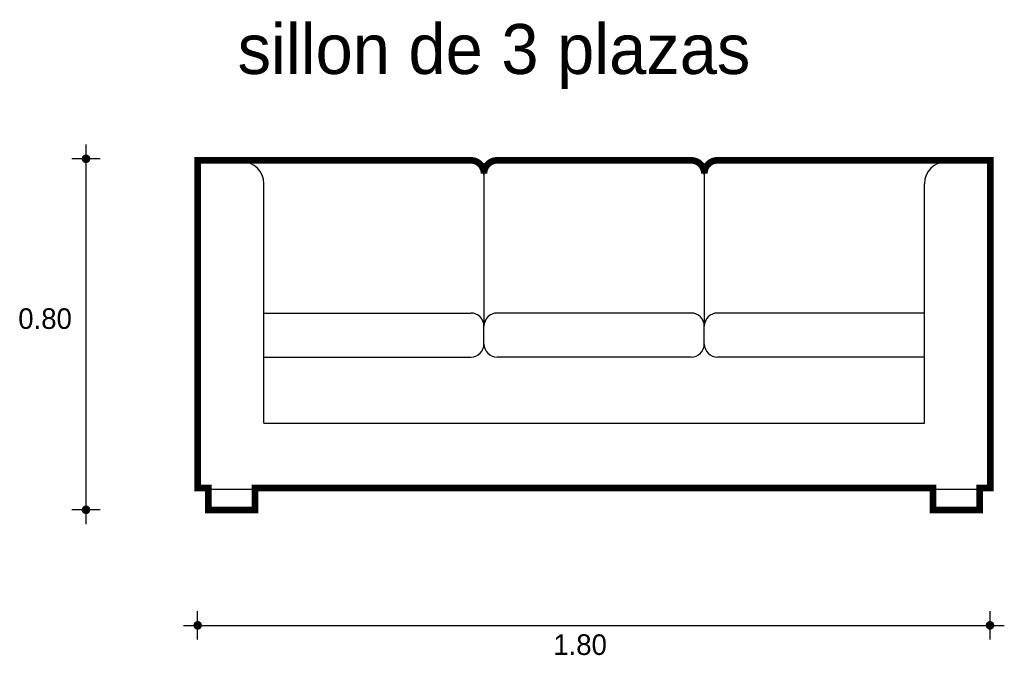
# Model space of a CAD drawing. Extents: x -2.97 to -0.73, y 2.48 to 3.93.
import ezdxf

# ---------------------------------------------------------------- set-up
doc = ezdxf.new("R2010")
doc.units = 0
doc.header["$MEASUREMENT"] = 0
for name, color, linetype in [('BORDE', 2, 'CONTINUOUS'), ('COTAS', 6, 'CONTINUOUS'), ('DIBUJO', 5, 'CONTINUOUS'), ('TEXTO', 4, 'CONTINUOUS')]:
    doc.layers.add(name, color=color, linetype=linetype)

msp = doc.modelspace()

# ---------------------------------------------------------------- linework, layer by layer
at = {"layer": 'BORDE', "const_width": 0.015}
msp.add_lwpolyline([(-0.7651, 2.8625), (-0.7893, 2.8625), (-0.7893, 2.8125), (-0.8953, 2.8125), (-0.8953, 2.8625), (-2.4349, 2.8625), (-2.4349, 2.8125), (-2.5409, 2.8125), (-2.5409, 2.8625), (-2.5651, 2.8625), (-2.5651, 3.6061), (-1.9451, 3.6061, -0.414214), (-1.9151, 3.5761, -0.414214), (-1.8851, 3.6061), (-1.4448, 3.6061, -0.414214), (-1.4148, 3.5761, -0.414214), (-1.3848, 3.6061), (-0.7651, 3.6061)], format="xyb", close=True, dxfattribs=at)
at = {"layer": 'COTAS'}
for p, q in [((-2.8189, 3.642), (-2.8189, 2.7802)), ((-2.7864, 3.6096), (-2.8514, 3.6096)), ((-2.7864, 2.8126), (-2.8514, 2.8126)), ((-2.5653, 2.5179), (-2.5653, 2.5829)), ((-0.766, 2.5179), (-0.766, 2.5829)), ((-2.5977, 2.5504), (-0.7336, 2.5504))]:
    msp.add_line(p, q, dxfattribs=at)
at = {"layer": 'COTAS', "const_width": 0.00974}
for points in [[(-2.8238, 3.6096, 1), (-2.814, 3.6096, 1)], [(-2.8238, 2.8126, 1), (-2.814, 2.8126, 1)], [(-2.5701, 2.5504, 1), (-2.5604, 2.5504, 1)], [(-0.7709, 2.5504, 1), (-0.7612, 2.5504, 1)]]:
    msp.add_lwpolyline(points, format="xyb", close=True, dxfattribs=at)
at = {"layer": 'DIBUJO'}
for p, q in [((-2.5651, 3.603), (-1.9451, 3.603)), ((-2.5651, 2.8594), (-2.5651, 3.603)), ((-1.4448, 3.603), (-1.8851, 3.603)), ((-0.7651, 3.603), (-1.3848, 3.603)), ((-0.7651, 2.8594), (-0.7651, 3.603)), ((-1.9151, 3.573), (-1.9151, 3.2294)), ((-1.4148, 3.573), (-1.4148, 3.2294)), ((-2.4151, 3.0094), (-2.4151, 3.553)), ((-0.9151, 3.0094), (-0.9151, 3.553)), ((-2.4151, 3.2594), (-1.9451, 3.2594)), ((-1.4448, 3.2594), (-1.8851, 3.2594)), ((-0.9148, 3.2594), (-1.3848, 3.2594)), ((-1.9151, 3.1894), (-1.9151, 3.2294)), ((-1.4148, 3.1894), (-1.4148, 3.2294)), ((-2.4151, 3.1594), (-1.9451, 3.1594)), ((-1.4448, 3.1594), (-1.8851, 3.1594)), ((-0.9148, 3.1594), (-1.3848, 3.1594)), ((-2.4151, 3.0094), (-0.9151, 3.0094)), ((-2.5651, 2.8594), (-0.7651, 2.8594)), ((-2.5409, 2.8094), (-2.5409, 2.8594)), ((-2.4349, 2.8094), (-2.4349, 2.8594)), ((-2.4151, 2.8594), (-2.4151, 2.8594, 20)), ((-0.9151, 2.8594), (-0.9151, 2.8594, 20)), ((-0.8953, 2.8094), (-0.8953, 2.8594)), ((-0.7893, 2.8094), (-0.7893, 2.8594)), ((-2.4349, 2.8094), (-2.5409, 2.8094)), ((-0.8953, 2.8094), (-0.7893, 2.8094))]:
    msp.add_line(p, q, dxfattribs=at)
for centre, radius, start, end in [((-2.4651, 3.553), 0.05, 0, 90), ((-1.9451, 3.573), 0.03, 0, 90), ((-1.8851, 3.573), 0.03, 90, 180), ((-1.4448, 3.573), 0.03, 0, 90), ((-1.3848, 3.573), 0.03, 90, 180), ((-0.8651, 3.553), 0.05, 90, 180), ((-1.9451, 3.2294), 0.03, 0, 90), ((-1.8851, 3.2294), 0.03, 90, 180), ((-1.4448, 3.2294), 0.03, 0, 90), ((-1.3848, 3.2294), 0.03, 90, 180), ((-1.9451, 3.1894), 0.03, 0, 0), ((-1.4448, 3.1894), 0.03, 0, 0), ((-1.9451, 3.1894), 0.03, 270, 0), ((-1.8851, 3.1894), 0.03, 180, 270), ((-1.4448, 3.1894), 0.03, 270, 0), ((-1.3848, 3.1894), 0.03, 180, 270)]:
    msp.add_arc(centre, radius, start, end, dxfattribs=at)

# ---------------------------------------------------------------- texts
at = {"layer": 'COTAS'}
for s, p in [('0.80', (-2.9726, 3.2234)), ('1.80', (-1.7577, 2.4832))]:
    msp.add_text(s, height=0.04675, dxfattribs=at).set_placement(p)
at = {"layer": 'TEXTO'}
msp.add_text('sillon de 3 plazas', height=0.113495, dxfattribs=at).set_placement((-2.4746, 3.8021))

doc.saveas('drawing.dxf')
